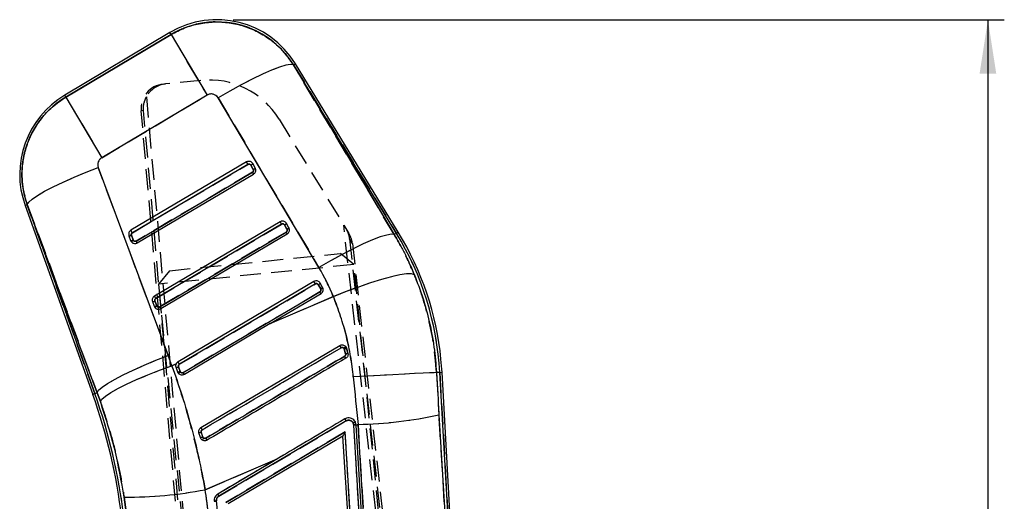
# Model space of a CAD drawing. Extents: x 39 to 778, y 26 to 580.
# Tile 29 of 41: x 237 to 357, y 476 to 535. Entities that reach past the tile are written whole.
import ezdxf

# ---------------------------------------------------------------- set-up
doc = ezdxf.new("R2010")
doc.units = 0
doc.header["$LTSCALE"] = 2
doc.linetypes.add('HIDDEN', pattern=[1.905, 1.27, -0.635])
doc.layers.get('0').update_dxf_attribs({"linetype": 'CONTINUOUS'})
doc.styles.add('SLDTEXTSTYLE0', font='TXT', dxfattribs={"width": 0.75})
doc.dimstyles.new('SLDDIMSTYLE2', dxfattribs={"dimtxt": 7, "dimasz": 6.604, "dimexe": 0, "dimexo": 0.0625, "dimgap": 1.75, "dimtad": 1, "dimdec": 0, "dimrnd": 1e-09, "dimzin": 12, "dimtxsty": 'SLDTEXTSTYLE0', "dimsah": 1, "dimcen": 0.09, "dimazin": 3, "dimtfac": 1, "dimtdec": 0, "dimtofl": 0, "dimtmove": 0, "dimatfit": 3, "dimtolj": 1, "dimtzin": 12})

# ---------------------------------------------------------------- blocks, each defined once
blk = doc.blocks.new('_D_3')
at = {"color": 179, "linetype": 'CONTINUOUS'}
for p, q in [((263.04, 534.66), (357.21, 534.66)), ((355.21, 534.66), (355.21, 216.83)), ((325.82, 216.83), (357.21, 216.83))]:
    blk.add_line(p, q, dxfattribs=at)
for points in [[(355.21, 534.66), (354.19, 528.06), (356.23, 528.06)], [(355.21, 216.83), (356.23, 223.44), (354.19, 223.44)]]:
    blk.add_solid(points, dxfattribs=at)
at = {"color": 179, "linetype": 'CONTINUOUS', "insert": (346.19, 361.46, 0.1), "char_height": 7, "attachment_point": 1, "rotation": 90, "style": 'SLDTEXTSTYLE0'}
blk.add_mtext('318', dxfattribs=at)

msp = doc.modelspace()

# ---------------------------------------------------------------- linework, layer by layer
at = {"color": 7, "linetype": 'CONTINUOUS'}
for p, q in [((255.305985, 533.08625), (242.451503, 525.446696)), ((255.442073, 532.857266), (242.587591, 525.217712)), ((242.590068, 525.213543), (255.44455, 532.853098)), ((255.442073, 532.857266), (255.44455, 532.853098)), ((255.44455, 532.853098), (259.834381, 525.46667)), ((270.400246, 529.151367), (270.385925, 529.14261)), ((270.385925, 529.14261), (282.708348, 508.433538)), ((282.971338, 508.594362), (270.400246, 529.151367)), ((283.198586, 508.733329), (270.627494, 529.290335)), ((242.587591, 525.217712), (242.590068, 525.213543)), ((242.590068, 525.213543), (246.9799, 517.827116)), ((259.834381, 525.46667), (246.9799, 517.827116)), ((273.509882, 504.413621), (261.187459, 525.122693)), ((264.661591, 517.302759), (250.542743, 508.962743)), ((265.72452, 516.572868), (265.426469, 517.100815)), ((246.558931, 516.633966), (255.097726, 493.680339)), ((264.83516, 517.009139), (250.716312, 508.669123)), ((251.182159, 507.652742), (265.389959, 516.0453)), ((265.482549, 516.393107), (265.186216, 516.918012)), ((265.489728, 516.379669), (265.482549, 516.393107)), ((265.734748, 516.553724), (265.72452, 516.572868)), ((251.313749, 507.429757), (265.522656, 515.822973)), ((237.616567, 511.999868), (245.881023, 488.947886)), ((237.86731, 512.089763), (237.881104, 512.094709)), ((237.86731, 512.089763), (246.131766, 489.037782)), ((246.419899, 489.141081), (237.881104, 512.094709)), ((268.779041, 510.009388), (253.420132, 500.936866)), ((268.95261, 509.715768), (253.593701, 500.643246)), ((254.059547, 499.626865), (269.507409, 508.751929)), ((269.599999, 509.099735), (269.303666, 509.62464)), ((269.84197, 509.279497), (269.54392, 509.807443)), ((269.607178, 509.086298), (269.599999, 509.099735)), ((269.852198, 509.260352), (269.84197, 509.279497)), ((250.300799, 508.298393), (250.508483, 507.7191)), ((250.604189, 508.364319), (250.811876, 507.785018)), ((254.191137, 499.40388), (269.640106, 508.529602)), ((282.971338, 508.594362), (282.708348, 508.433538)), ((272.896145, 502.716636), (256.297015, 492.911894)), ((273.069709, 502.423013), (256.47058, 492.618271)), ((256.936937, 491.600986), (273.625414, 501.458885)), ((273.717641, 501.806037), (273.421059, 502.331379)), ((273.959061, 501.986773), (273.661312, 502.514183)), ((273.722496, 501.797109), (273.717641, 501.806037)), ((273.966253, 501.973549), (273.959061, 501.986773)), ((253.178187, 500.272516), (253.385872, 499.693223)), ((253.481577, 500.338442), (253.689265, 499.759141)), ((267.563252, 497.577248), (273.757003, 501.235902)), ((267.563252, 497.577248), (275.271298, 500.868499)), ((267.563252, 497.577248), (257.068525, 491.378003)), ((259.094972, 484.896815), (276.054203, 494.91072)), ((276.764911, 493.895373), (276.593773, 494.491907)), ((276.777579, 494.770959), (276.869734, 494.590588)), ((276.869734, 494.590588), (277.043307, 493.986597)), ((255.545308, 492.445717), (256.077775, 492.673075)), ((256.262908, 491.668042), (256.055329, 492.247115)), ((256.358723, 492.313029), (256.566337, 491.733859)), ((256.326368, 491.5435), (256.262908, 491.668042)), ((256.262908, 491.668042), (256.262921, 491.668007)), ((256.326368, 491.5435), (256.326387, 491.543472)), ((288.269611, 491.620211), (287.860506, 491.59717)), ((292.156024, 422.613656), (288.269611, 491.620211)), ((292.421361, 422.6395), (288.535561, 491.635189)), ((246.131766, 489.037782), (246.419899, 489.141081)), ((246.812766, 488.063173), (246.419899, 489.141081)), ((288.163555, 486.444166), (292.101293, 422.608171)), ((277.692553, 485.442452), (277.683909, 485.459353)), ((280.977314, 433.189815), (277.755379, 485.205758)), ((277.962454, 485.558917), (277.951863, 485.579623)), ((278.056551, 485.207317), (277.962454, 485.558917)), ((278.058093, 485.182555), (278.056551, 485.207317)), ((278.278251, 485.27656), (278.058093, 485.182555)), ((281.27857, 433.190092), (278.058093, 485.182555)), ((282.325731, 419.661511), (278.278251, 485.27656)), ((259.03047, 483.665656), (258.847004, 484.252027)), ((262.115935, 475.747522), (276.705627, 484.362432)), ((276.438373, 483.836926), (262.434717, 475.568058)), ((276.438338, 483.837486), (276.438373, 483.836926)), ((279.581804, 433.085271), (276.438373, 483.836926)), ((279.879407, 433.12199), (276.705627, 484.362432)), ((268.363541, 481.043087), (259.620158, 477.309759)), ((268.363541, 481.043087), (261.144516, 476.780473)), ((250.028249, 473.973631), (249.7135, 476.400269)), ((265.363298, 430.577589), (260.991908, 475.943514))]:
    msp.add_line(p, q, dxfattribs=at)
at = {"color": 7, "linetype": 'HIDDEN'}
for p, q in [((242.587591, 525.217712), (255.442073, 532.857266)), ((255.44455, 532.853098), (242.590068, 525.213543)), ((255.442073, 532.857266), (255.44455, 532.853098)), ((255.44455, 532.853098), (259.834381, 525.46667)), ((270.400246, 529.151367), (270.385925, 529.14261)), ((282.708348, 508.433538), (270.385925, 529.14261)), ((270.400246, 529.151367), (282.971338, 508.594362)), ((254.483947, 526.798199), (254.784517, 526.828324)), ((259.100922, 527.260944), (254.784517, 526.828324)), ((242.587591, 525.217712), (242.590068, 525.213543)), ((242.590068, 525.213543), (246.9799, 517.827116)), ((246.9799, 517.827116), (259.834381, 525.46667)), ((252.436302, 525.255168), (262.122864, 415.459706)), ((261.187459, 525.122693), (273.509882, 504.413621)), ((252.082456, 523.579296), (251.79363, 523.550348)), ((261.318045, 415.196837), (251.79363, 523.550348)), ((261.629521, 415.365013), (252.082456, 523.579296)), ((268.629446, 522.527857), (276.529514, 509.60919)), ((255.097726, 493.680339), (246.558931, 516.633966)), ((250.716312, 508.669123), (264.83516, 517.009139)), ((265.391064, 516.045961), (251.183265, 507.653393)), ((265.186216, 516.918012), (265.482549, 516.393107)), ((237.86731, 512.089763), (237.881104, 512.094709)), ((246.131766, 489.037782), (237.86731, 512.089763)), ((237.881104, 512.094709), (246.419899, 489.141081)), ((253.593701, 500.643246), (268.95261, 509.715768)), ((269.508514, 508.75259), (254.060653, 499.627515)), ((269.303666, 509.62464), (269.599999, 509.099735)), ((276.529514, 509.60919), (276.782854, 509.194914)), ((286.824053, 417.905474), (276.529514, 509.60919)), ((276.782854, 509.194914), (277.161763, 508.575299)), ((250.811873, 507.785026), (250.604189, 508.364319)), ((277.219946, 507.938617), (287.326223, 417.911934)), ((277.585069, 507.341546), (277.219946, 507.938617)), ((282.971338, 508.594362), (282.708348, 508.433538)), ((277.585069, 507.341546), (287.661707, 417.837179)), ((255.237464, 504.033303), (276.132775, 506.127575)), ((277.774888, 504.784643), (276.132775, 506.127575)), ((277.774888, 504.784643), (253.894532, 502.39119)), ((255.237464, 504.033303), (253.894532, 502.39119)), ((286.491309, 417.817727), (277.774888, 504.784643)), ((253.894532, 502.39119), (262.620663, 415.327394)), ((256.47058, 492.618271), (273.06971, 502.423013)), ((273.625414, 501.458885), (256.936937, 491.600986)), ((273.421059, 502.331379), (273.717641, 501.806037)), ((273.717641, 501.806037), (273.722496, 501.797109)), ((273.966804, 501.972497), (273.966274, 501.97351)), ((253.689262, 499.759149), (253.481577, 500.338442)), ((275.271298, 500.868499), (267.563252, 497.577248)), ((276.551698, 494.574256), (276.593773, 494.491907)), ((276.593773, 494.491907), (276.764911, 493.895374)), ((277.043307, 493.986597), (276.869734, 494.590588)), ((256.077775, 492.673075), (255.545308, 492.445717)), ((256.153352, 492.789464), (256.061428, 492.633634)), ((256.566337, 491.733859), (256.358723, 492.313028)), ((288.269611, 491.620211), (287.860506, 491.59717)), ((288.269611, 491.620211), (292.156024, 422.613656)), ((246.131766, 489.037782), (246.419899, 489.141081)), ((246.419899, 489.141081), (246.812766, 488.063173)), ((292.101293, 422.608171), (288.163555, 486.444166)), ((277.683909, 485.459353), (277.692553, 485.442452)), ((280.977314, 433.189819), (277.755376, 485.205757)), ((278.058093, 485.182555), (278.278251, 485.27656)), ((278.278251, 485.27656), (282.325731, 419.661511)), ((276.705627, 484.362432), (262.115935, 475.747522)), ((279.879407, 433.121995), (276.705627, 484.362432)), ((259.620158, 477.309759), (268.363541, 481.043087)), ((249.7135, 476.400269), (250.028249, 473.973631)), ((265.363297, 430.577594), (260.991913, 475.943463))]:
    msp.add_line(p, q, dxfattribs=at)
at = {"color": 8, "linetype": 'CONTINUOUS'}
for p, q in [((255.442073, 532.857266), (255.305985, 533.08625)), ((270.400246, 529.151367), (270.627494, 529.290335)), ((242.587591, 525.217712), (242.451503, 525.446696)), ((237.86731, 512.089763), (237.616567, 511.999868)), ((282.971338, 508.594362), (283.198586, 508.733329)), ((288.269611, 491.620211), (288.535561, 491.635189)), ((246.131766, 489.037782), (245.881023, 488.947886))]:
    msp.add_line(p, q, dxfattribs=at)
at = {"color": 7, "linetype": 'CONTINUOUS', "flags": 128}
for points in [[(270.385925, 529.14261), (270.03247, 529.190724), (269.458467, 529.096812), (268.679457, 528.863417), (267.716534, 528.496859), (266.595769, 528.007062), (265.347511, 527.407289), (264.005557, 526.71378), (262.606244, 525.945312), (261.187459, 525.122693)], [(237.881104, 512.094709), (238.061395, 512.391191), (238.482593, 512.767969), (239.133666, 513.215174), (239.99756, 513.721092), (241.051646, 514.272471), (242.268315, 514.854868), (243.615697, 515.453029), (245.0585, 516.051285), (246.558931, 516.633966)], [(265.389959, 516.0453), (265.416757, 516.000382), (265.442024, 515.958032), (265.464952, 515.919608), (265.484806, 515.886339), (265.500952, 515.859291), (265.512872, 515.839329), (265.520185, 515.827093), (265.522656, 515.822973)], [(269.507409, 508.751929), (269.534207, 508.70701), (269.559474, 508.664661), (269.582402, 508.626237), (269.602257, 508.592968), (269.618402, 508.565919), (269.630322, 508.545958), (269.637635, 508.533722), (269.640106, 508.529602)], [(282.708348, 508.433538), (282.354893, 508.481652), (281.78089, 508.38774), (281.00188, 508.154345), (280.038957, 507.787787), (278.918193, 507.29799), (277.669934, 506.698217), (276.327981, 506.004708), (274.928667, 505.23624), (273.509882, 504.413621)], [(285.156345, 503.547289), (284.808658, 503.646451), (284.214977, 503.635521), (283.391827, 503.514802), (282.362121, 503.287655), (281.154519, 502.960402), (279.802636, 502.542152), (278.3441, 502.044548), (276.819508, 501.481439), (275.271298, 500.868499)], [(246.419899, 489.141081), (246.60019, 489.437564), (247.021388, 489.814342), (247.672461, 490.261547), (248.536355, 490.767465), (249.590441, 491.318843), (250.80711, 491.901241), (252.154492, 492.499401), (253.597295, 493.097657), (255.097726, 493.680339)], [(246.812766, 488.063173), (246.997726, 488.355456), (247.42416, 488.723807), (248.080935, 489.158606), (248.9509, 489.648499), (250.011337, 490.180693), (251.234554, 490.741292), (252.588609, 491.315656), (254.038145, 491.888786), (255.545308, 492.445717)], [(287.860506, 491.59717), (287.576667, 491.588294), (287.023438, 491.564049), (286.216243, 491.525109), (285.177588, 491.472561), (283.93643, 491.407869), (282.527374, 491.332837), (280.989704, 491.249558), (279.366291, 491.160352), (277.702397, 491.067708)], [(276.815799, 485.704956), (276.299321, 485.399976), (274.233404, 484.180062), (265.969692, 479.300485), (261.295517, 476.540542)]]:
    msp.add_lwpolyline(points, dxfattribs=at)
at = {"color": 7, "linetype": 'HIDDEN', "flags": 128}
for points in [[(270.385925, 529.14261), (270.03247, 529.190724), (269.458467, 529.096812), (268.679457, 528.863417), (267.716534, 528.496859), (266.595769, 528.007062), (265.347511, 527.407289), (264.005557, 526.71378), (262.606244, 525.945312), (261.187459, 525.122693)], [(237.881104, 512.094709), (238.061395, 512.391191), (238.482593, 512.767969), (239.133666, 513.215174), (239.99756, 513.721092), (241.051646, 514.272471), (242.268315, 514.854868), (243.615697, 515.453029), (245.0585, 516.051285), (246.558931, 516.633966)], [(282.708348, 508.433538), (282.354893, 508.481652), (281.78089, 508.38774), (281.00188, 508.154345), (280.038957, 507.787787), (278.918193, 507.29799), (277.669934, 506.698217), (276.327981, 506.004708), (274.928667, 505.23624), (273.509882, 504.413621)], [(285.156345, 503.547289), (284.808658, 503.646451), (284.214977, 503.635521), (283.391827, 503.514802), (282.362121, 503.287655), (281.154519, 502.960402), (279.802636, 502.542152), (278.3441, 502.044548), (276.819508, 501.481439), (275.271298, 500.868499)], [(246.419899, 489.141081), (246.60019, 489.437564), (247.021388, 489.814342), (247.672461, 490.261547), (248.536355, 490.767465), (249.590441, 491.318843), (250.80711, 491.901241), (252.154492, 492.499401), (253.597295, 493.097657), (255.097726, 493.680339)], [(246.812766, 488.063173), (246.997726, 488.355456), (247.42416, 488.723807), (248.080935, 489.158606), (248.9509, 489.648499), (250.011337, 490.180693), (251.234554, 490.741292), (252.588609, 491.315656), (254.038145, 491.888786), (255.545308, 492.445717)], [(287.860506, 491.59717), (287.576667, 491.588294), (287.023438, 491.564049), (286.216243, 491.525109), (285.177588, 491.472561), (283.93643, 491.407869), (282.527374, 491.332837), (280.989704, 491.249558), (279.366291, 491.160352), (277.702397, 491.067708)], [(261.295517, 476.540542), (269.130316, 481.166758), (276.815799, 485.704956)], [(269.19423, 481.533596), (265.5475, 479.380285), (261.144516, 476.780473)]]:
    msp.add_lwpolyline(points, dxfattribs=at)
at = {"color": 7, "linetype": 'CONTINUOUS'}
for centre, radius, start, end in [((261.04467, 523.430213), 11.232611, 31.44676516, 120.72346251), ((261.04467, 523.430213), 10.96624, 31.44676516, 120.72346251), ((248.190188, 515.790659), 11.232611, 120.72346251, 199.72346251), ((248.190188, 515.790659), 10.96624, 120.72346251, 199.72346251), ((57.668108, 394.743532), 240.555745, 30.54820429, 30.62944429), ((264.966608, 517.455918), 0.581009, 292.2084517, 322.32482224), ((61.785558, 387.450161), 240.555744, 30.54820429, 30.62944429), ((43.54926, 386.403516), 240.555744, 30.54820429, 30.62944429), ((269.084058, 510.162547), 0.581009, 292.2084517, 322.32482224), ((251.861067, 489.569701), 36.732611, 5.72346251, 31.44676516), ((250.326781, 508.909889), 0.612047, 267.56699207, 296.95213644), ((250.534481, 508.330602), 0.612054, 267.5655838, 296.95048858), ((251.02476, 507.904176), 0.548447, 199.72186759, 214.6678758), ((251.04575, 507.868857), 0.248447, 199.72186759, 214.82320549), ((108.140225, 423.089214), 166.168544, 30.50145368, 30.5907296), ((251.861067, 489.569701), 36.46624, 3.22346251, 31.44676516), ((67.203564, 380.930549), 239.042441, 30.54709479, 30.62884908), ((273.201449, 502.869285), 0.581009, 292.20861692, 322.32498255), ((130.601559, 416.906016), 166.147557, 30.50145151, 30.59073796), ((253.204169, 500.884012), 0.612047, 267.56699207, 296.95213644), ((46.426648, 378.377639), 240.555744, 30.54820429, 30.62944429), ((253.411868, 500.304728), 0.612057, 267.5656679, 296.95040448), ((253.902148, 499.878299), 0.548447, 199.72186759, 214.6678758), ((253.923138, 499.84298), 0.248447, 199.72186759, 214.82320549), ((111.017617, 415.063339), 166.168541, 30.50145368, 30.5907296), ((269.464648, 490.746225), 7.795208, 29.95168188, 32.29224339), ((271.737232, 490.627247), 5.744316, 28.40077626, 31.25147313), ((276.405079, 495.463918), 1.609289, 282.92038626, 293.36517072), ((251.861067, 489.569701), 36.732611, 3.22346251, 5.72346251), ((256.081333, 492.858617), 0.612055, 267.56492256, 296.94982212), ((50.688382, 371.175698), 238.944787, 30.54702271, 30.62881042), ((256.8014, 491.817974), 0.24966, 199.68924973, 214.31906956), ((113.913082, 407.048117), 166.147557, 30.50145151, 30.59073796), ((181.618716, 465.908956), 68.267389, 6.72346251, 19.72346251), ((181.618716, 465.908956), 68.53376, 6.72346251, 19.72346251), ((277.207105, 536.774989), 51.509568, 271.19155692, 282.28104122), ((254.593794, 481.971663), 5.368157, 29.72002829, 33.01838136), ((277.132292, 485.167066), 0.624287, 3.55332785, 26.17555349), ((258.061834, 487.527204), 3.367978, 283.48130784, 288.69353543), ((257.748674, 488.512457), 5.013429, 284.81343812, 288.31116743), ((249.981058, 527.894994), 51.49542, 269.70230236, 280.78846896), ((258.9343, 475.221986), 2.704429, 29.17994821, 35.18873485)]:
    msp.add_arc(centre, radius, start, end, dxfattribs=at)
at = {"color": 7, "linetype": 'HIDDEN'}
for centre, radius, start, end in [((261.04467, 523.430213), 10.96624, 31.44676516, 120.72346251), ((260.098194, 517.310796), 10, 31.44676516, 95.72346251), ((248.190188, 515.790659), 10.96624, 120.72346251, 199.72346251), ((57.668108, 394.743532), 240.555744, 30.54820429, 30.62944429), ((264.966608, 517.455918), 0.581009, 292.2084517, 322.32482224), ((122.487778, 431.564188), 166.007588, 30.50142854, 30.59079232), ((61.785558, 387.450161), 240.555744, 30.54820429, 30.62944429), ((43.54926, 386.403516), 240.555744, 30.54820429, 30.62944429), ((269.084058, 510.162547), 0.581009, 292.2084517, 322.32482224), ((126.605229, 424.270817), 166.007587, 30.50142854, 30.59079232), ((250.326781, 508.909889), 0.612047, 267.56699207, 296.95213644), ((250.534466, 508.330592), 0.612044, 267.56691042, 296.95221811), ((251.04575, 507.868857), 0.248447, 199.71994173, 214.6678758), ((196.072015, 475.347877), 63.881892, 30.14606632, 30.37829095), ((251.861067, 489.569701), 36.46624, 3.22346251, 31.44676516), ((67.143508, 380.894857), 239.112303, 30.54714632, 30.62887673), ((273.201449, 502.869285), 0.581009, 292.20859347, 322.32496491), ((130.601559, 416.906016), 166.147557, 30.50145151, 30.59073796), ((253.204169, 500.884012), 0.612047, 267.56699207, 296.95213644), ((46.426649, 378.377639), 240.555744, 30.54820429, 30.62944429), ((253.411855, 500.304715), 0.612044, 267.56691042, 296.95221811), ((253.923138, 499.84298), 0.248447, 199.71994173, 214.6678758), ((198.940327, 467.316704), 63.892401, 30.14608542, 30.37827185), ((269.464647, 490.746225), 7.795208, 29.95167712, 32.29223879), ((271.737221, 490.627241), 5.744328, 28.40077543, 31.25147052), ((276.40508, 495.463917), 1.609287, 282.92035507, 293.36514877), ((256.081334, 492.858618), 0.612056, 267.56483027, 296.94969599), ((50.604434, 371.125807), 239.042441, 30.54709479, 30.62884908), ((256.8014, 491.817974), 0.24966, 199.68924973, 214.31906956), ((113.913082, 407.048117), 166.147557, 30.50145151, 30.59073796), ((181.618716, 465.908956), 68.53376, 6.72346251, 19.72346251), ((277.207105, 536.774989), 51.509568, 271.19155692, 282.28104122), ((254.593792, 481.971662), 5.368159, 29.72002098, 33.01837304), ((277.132292, 485.167066), 0.624284, 3.55332781, 26.17555349), ((258.061794, 487.527342), 3.368122, 283.48141944, 288.69342383), ((257.750851, 488.520629), 5.020775, 284.76557047, 288.25822821), ((249.981058, 527.894994), 51.49542, 269.70230236, 280.78846896), ((259.026255, 475.279858), 2.595934, 29.05425986, 35.3144232)]:
    msp.add_arc(centre, radius, start, end, dxfattribs=at)
for centre, major_axis, ratio, start_param, end_param in [((254.783129, 523.813154), (-2.986068, -0.299284), 0.9996572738, 4.7123889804, 6.2709721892), ((255.084653, 523.843375), (2.888064, -0.816331), 0.9995312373, 1.9463203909, 2.9272032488), ((260.33889, 524.617773), (-0.504509, 0.848898), 0.999926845, 4.7129170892, 6.2831853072), ((247.484408, 516.978218), (-0.504509, 0.848898), 0.999926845, 0, 1.3906975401), ((274.602387, 507.010181), (-1.568115, 2.564275), 0.998089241, 4.2749164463, 4.7123889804), ((250.99951, 491.019376), (-13.383333, 22.519091), 0.999926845, 4.5616575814, 4.7129170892), ((273.69665, 501.841356), (0.262411, 0.145417), 0.1368857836, 4.7165234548, 6.2821018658), ((244.442396, 475.896525), (534.226324, 315.098761), 0.0000011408, 4.7401194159, 4.7719045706), ((181.40495, 466.268643), (-40.172403, 67.594969), 0.999926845, 4.5155886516, 4.5322901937), ((283.941739, 492.762311), (-8.001617, 83.545634), 0.0759344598, 1.5838082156, 1.6532424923), ((293.887925, 493.322475), (-4.045032, 74.352993), 0.0820987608, 1.589536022, 1.6589702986), ((259.73287, 482.425389), (-23.981579, 76.747747), 0.0000678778, 4.7296611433, 4.737276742), ((181.637525, 465.721287), (-7.862503, 78.447066), 0.9999856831, 4.7244917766, 4.7600186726)]:
    msp.add_ellipse(centre, major_axis=major_axis, ratio=ratio, start_param=start_param, end_param=end_param, dxfattribs=at)
at = {"color": 7, "linetype": 'CONTINUOUS'}
for centre, major_axis, ratio, start_param, end_param in [((260.33889, 524.617773), (-0.504509, 0.848898), 0.999926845, 4.7129170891, 6.2831853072), ((247.484408, 516.978218), (-0.504509, 0.848898), 0.999926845, 0, 1.3906975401), ((265.461559, 516.428425), (0.262961, 0.144442), 0.1368648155, 4.7170339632, 6.2815917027), ((269.579009, 509.135054), (0.262961, 0.144442), 0.1368648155, 4.7170339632, 6.2815917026), ((250.99951, 491.019376), (-13.383333, 22.519091), 0.999926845, 4.5616575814, 4.7129170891), ((273.69665, 501.841356), (0.262411, 0.145417), 0.1368857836, 4.7165234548, 6.2821018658), ((244.442396, 475.896525), (534.218674, 315.094249), 0.0000011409, 4.7401209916, 4.7719079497), ((181.40495, 466.268643), (-40.172403, 67.594969), 0.999926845, 4.5155886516, 4.5322901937), ((283.941739, 492.762311), (-8.001617, 83.545634), 0.0759344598, 1.5838082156, 1.6532424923), ((293.887925, 493.322475), (-4.045032, 74.352993), 0.0820987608, 1.589536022, 1.6589702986), ((259.73287, 482.425389), (-23.981579, 76.747747), 0.0000678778, 4.7296655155, 4.7372767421), ((181.637525, 465.721287), (-7.862503, 78.447066), 0.9999856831, 4.7244917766, 4.7600186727)]:
    msp.add_ellipse(centre, major_axis=major_axis, ratio=ratio, start_param=start_param, end_param=end_param, dxfattribs=at)
for points, knots in [([(255.44455, 532.853098), (255.989319, 533.141184), (257.078857, 533.717356), (258.866662, 534.222864), (260.705698, 534.435596), (262.557211, 534.337514), (264.363515, 533.924945), (266.079103, 533.221441), (267.643289, 532.231305), (269.157561, 530.91015), (269.947878, 529.772933), (270.385925, 529.14261)], [0, 0, 0, 0, 0.1081780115, 0.2163560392, 0.3245338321, 0.4327116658, 0.5408945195, 0.6490774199, 0.7572699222, 0.8654624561, 1, 1, 1, 1]), ([(237.881104, 512.094709), (237.701601, 512.684327), (237.342595, 513.863565), (237.185555, 515.715061), (237.325697, 517.561479), (237.773786, 519.360561), (238.520972, 521.057582), (239.565195, 522.639075), (240.905591, 524.085128), (242.022249, 524.833167), (242.590068, 525.213543)], [0, 0, 0, 0, 0.1222627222, 0.2445254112, 0.3667884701, 0.4890514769, 0.6113069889, 0.7335624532, 0.8645169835, 1, 1, 1, 1]), ([(265.426469, 517.100815), (265.39052, 517.151944), (265.318619, 517.254206), (265.153328, 517.351206), (264.968693, 517.390264), (264.796636, 517.370278), (264.70114, 517.322533), (264.661591, 517.302759)], [0, 0, 0, 0, 0.2127731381, 0.425554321, 0.6380943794, 0.8501198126, 1, 1, 1, 1]), ([(265.186216, 516.918012), (265.175291, 516.934522), (265.148697, 516.974711), (265.085288, 517.02129), (265.002684, 517.047373), (264.914094, 517.045975), (264.861471, 517.021417), (264.83516, 517.009139)], [0, 0, 0, 0, 0.1477744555, 0.35971667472, 0.57278665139, 0.78640251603, 1, 1, 1, 1]), ([(265.38996, 516.045299), (265.413489, 516.062627), (265.460549, 516.097284), (265.50446, 516.174864), (265.521308, 516.260465), (265.511517, 516.331128), (265.494788, 516.368397), (265.489728, 516.379669)], [0, 0, 0, 0, 0.22623260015, 0.45248447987, 0.67816368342, 0.90265666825, 1, 1, 1, 1]), ([(265.489728, 516.379669), (265.496404, 516.383172), (265.515218, 516.393042), (265.562865, 516.41915), (265.62876, 516.458332), (265.691969, 516.501874), (265.732245, 516.536746), (265.733929, 516.548033), (265.734772, 516.553677)], [0, 0, 0, 0, 0.0484639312, 0.136576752, 0.3524413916, 0.5682970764, 0.7841484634, 1, 1, 1, 1]), ([(265.522656, 515.822973), (265.57327, 515.860267), (265.674495, 515.934853), (265.769019, 516.10197), (265.805706, 516.286916), (265.78487, 516.443128), (265.747008, 516.526671), (265.734748, 516.553724)], [0, 0, 0, 0, 0.22295621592, 0.44590362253, 0.66910834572, 0.89285308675, 1, 1, 1, 1]), ([(269.54392, 509.807443), (269.50797, 509.858573), (269.436069, 509.960834), (269.270778, 510.057835), (269.086143, 510.096892), (268.914086, 510.076907), (268.81859, 510.029161), (268.779041, 510.009388)], [0, 0, 0, 0, 0.2127731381, 0.425554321, 0.6380943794, 0.8501198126, 1, 1, 1, 1]), ([(250.542743, 508.962743), (250.492048, 508.925748), (250.39066, 508.851759), (250.296765, 508.685962), (250.253853, 508.493576), (250.284625, 508.365635), (250.300799, 508.298393)], [0, 0, 0, 0, 0.2433059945, 0.4866024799, 0.7301774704, 1, 1, 1, 1]), ([(269.303666, 509.62464), (269.292741, 509.64115), (269.266147, 509.681339), (269.202738, 509.727919), (269.120135, 509.754001), (269.031544, 509.752603), (268.978921, 509.728046), (268.95261, 509.715768)], [0, 0, 0, 0, 0.1477744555, 0.3597166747, 0.5727866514, 0.786402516, 1, 1, 1, 1]), ([(269.50741, 508.751927), (269.530939, 508.769255), (269.577999, 508.803912), (269.62191, 508.881492), (269.638758, 508.967094), (269.628967, 509.037756), (269.612238, 509.075025), (269.607178, 509.086298)], [0, 0, 0, 0, 0.22623260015, 0.45248447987, 0.67816368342, 0.90265666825, 1, 1, 1, 1]), ([(269.607178, 509.086298), (269.613854, 509.0898), (269.632669, 509.099671), (269.680316, 509.125778), (269.74621, 509.16496), (269.809419, 509.208503), (269.849695, 509.243374), (269.851379, 509.254662), (269.852222, 509.260305)], [0, 0, 0, 0, 0.0484639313, 0.136576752, 0.3524413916, 0.5682970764, 0.7841484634, 1, 1, 1, 1]), ([(269.640106, 508.529602), (269.69072, 508.566896), (269.791945, 508.641482), (269.886469, 508.808599), (269.923156, 508.993544), (269.90232, 509.149756), (269.864458, 509.2333), (269.852198, 509.260352)], [0, 0, 0, 0, 0.2229562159, 0.4459036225, 0.6691083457, 0.8928530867, 1, 1, 1, 1]), ([(250.5733, 507.592764), (250.613653, 507.544797), (250.694359, 507.44886), (250.867924, 507.366216), (251.055959, 507.342886), (251.209323, 507.374672), (251.289182, 507.416797), (251.313749, 507.429756)], [0, 0, 0, 0, 0.22534944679, 0.45070978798, 0.67576196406, 0.90025334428, 1, 1, 1, 1]), ([(250.841795, 507.726983), (250.819626, 507.712178), (250.768512, 507.678043), (250.703421, 507.639748), (250.651149, 507.612537), (250.614011, 507.596268), (250.584348, 507.587365), (250.577086, 507.590907), (250.57331, 507.592748)], [0, 0, 0, 0, 0.1709431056, 0.3941480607, 0.525919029, 0.6708308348, 0.8288647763, 1, 1, 1, 1]), ([(250.716312, 508.669123), (250.690425, 508.649838), (250.641368, 508.613294), (250.599431, 508.53271), (250.583434, 508.447189), (250.59727, 508.391944), (250.604189, 508.364319)], [0, 0, 0, 0, 0.2718406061, 0.5151349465, 0.7575511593, 1, 1, 1, 1]), ([(250.841793, 507.726981), (250.849147, 507.717211), (250.873634, 507.684673), (250.930636, 507.642006), (251.013856, 507.615307), (251.102886, 507.616311), (251.155868, 507.640659), (251.182159, 507.652742)], [0, 0, 0, 0, 0.0965312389, 0.3214593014, 0.5475826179, 0.775501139, 1, 1, 1, 1]), ([(282.708348, 508.433538), (282.937728, 508.041435), (283.396811, 507.256676), (284.028755, 506.04532), (284.622509, 504.811161), (284.978315, 503.96878), (285.156345, 503.547289)], [0, 0, 0, 0, 0.2491153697, 0.4985818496, 0.7491122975, 1, 1, 1, 1]), ([(273.661312, 502.514183), (273.625012, 502.565429), (273.552442, 502.667882), (273.386105, 502.765923), (273.200893, 502.803842), (273.029713, 502.783118), (272.935375, 502.736163), (272.896145, 502.716636)], [0, 0, 0, 0, 0.2138254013, 0.4274844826, 0.6428240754, 0.8514667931, 1, 1, 1, 1]), ([(285.156345, 503.547289), (285.515424, 502.609233), (286.236191, 500.726309), (287.025264, 497.768741), (287.608984, 494.720896), (287.77645, 492.641091), (287.860506, 491.59717)], [0, 0, 0, 0, 0.2453476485, 0.4924768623, 0.7452577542, 1, 1, 1, 1]), ([(273.421059, 502.331379), (273.409984, 502.34791), (273.383626, 502.387256), (273.32087, 502.434035), (273.238624, 502.461183), (273.149146, 502.459417), (273.096202, 502.435154), (273.069709, 502.423013)], [0, 0, 0, 0, 0.1484749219, 0.3533943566, 0.5713946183, 0.7855264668, 1, 1, 1, 1]), ([(273.625414, 501.458885), (273.648618, 501.476022), (273.694994, 501.510274), (273.739101, 501.587004), (273.755548, 501.671971), (273.746145, 501.744658), (273.728558, 501.783665), (273.722496, 501.797109)], [0, 0, 0, 0, 0.2211933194, 0.4420854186, 0.6665531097, 0.8850754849, 1, 1, 1, 1]), ([(273.966274, 501.97351), (273.965489, 501.96786), (273.963919, 501.956561), (273.923974, 501.921333), (273.861172, 501.877231), (273.796048, 501.837709), (273.748563, 501.811095), (273.729715, 501.800982), (273.722496, 501.797109)], [0, 0, 0, 0, 0.215657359, 0.4313146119, 0.6469749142, 0.8626415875, 0.9473873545, 1, 1, 1, 1]), ([(273.757003, 501.235902), (273.807389, 501.272899), (273.908126, 501.346868), (274.003225, 501.512963), (274.0399, 501.697179), (274.019677, 501.856798), (273.980158, 501.943161), (273.966253, 501.973549)], [0, 0, 0, 0, 0.2196631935, 0.4391707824, 0.6607667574, 0.8806334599, 1, 1, 1, 1]), ([(253.420132, 500.936866), (253.369436, 500.899871), (253.268048, 500.825882), (253.174154, 500.660085), (253.131241, 500.467699), (253.162014, 500.339757), (253.178187, 500.272516)], [0, 0, 0, 0, 0.2433059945, 0.4866024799, 0.7301774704, 1, 1, 1, 1]), ([(253.593701, 500.643246), (253.567813, 500.623961), (253.518757, 500.587417), (253.47682, 500.506833), (253.460822, 500.421312), (253.474659, 500.366067), (253.481577, 500.338442)], [0, 0, 0, 0, 0.2718406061, 0.5151349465, 0.7575511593, 1, 1, 1, 1]), ([(277.702397, 491.067708), (277.604505, 491.895758), (277.408099, 493.557111), (276.877615, 496.027645), (276.188455, 498.481668), (275.577668, 500.071196), (275.271298, 500.868499)], [0, 0, 0, 0, 0.2460184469, 0.4935981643, 0.7459899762, 1, 1, 1, 1]), ([(253.450689, 499.566887), (253.491041, 499.51892), (253.571748, 499.422983), (253.745313, 499.340339), (253.933347, 499.317009), (254.086711, 499.348795), (254.16657, 499.39092), (254.191138, 499.403879)], [0, 0, 0, 0, 0.2253494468, 0.450709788, 0.6757619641, 0.9002533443, 1, 1, 1, 1]), ([(253.719184, 499.701106), (253.697015, 499.686301), (253.6459, 499.652166), (253.580809, 499.613871), (253.528538, 499.58666), (253.4914, 499.570391), (253.461737, 499.561488), (253.454474, 499.56503), (253.450698, 499.566871)], [0, 0, 0, 0, 0.1709431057, 0.3941480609, 0.5259190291, 0.6708308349, 0.8288647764, 1, 1, 1, 1]), ([(253.719182, 499.701104), (253.726535, 499.691334), (253.751023, 499.658796), (253.808024, 499.616128), (253.891244, 499.58943), (253.980275, 499.590434), (254.033257, 499.614782), (254.059547, 499.626865)], [0, 0, 0, 0, 0.0965312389, 0.3214593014, 0.5475826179, 0.775501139, 1, 1, 1, 1]), ([(276.054203, 494.91072), (276.111277, 494.937139), (276.225399, 494.989963), (276.417824, 494.992421), (276.597789, 494.934452), (276.715091, 494.847186), (276.766027, 494.785043), (276.777698, 494.770804)], [0, 0, 0, 0, 0.2329298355, 0.4657531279, 0.6992415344, 0.9310819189, 1, 1, 1, 1]), ([(276.551579, 494.574411), (276.546318, 494.580814), (276.523112, 494.609057), (276.469404, 494.648953), (276.386708, 494.675899), (276.297879, 494.674521), (276.245159, 494.650269), (276.21878, 494.638134)], [0, 0, 0, 0, 0.0674853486, 0.2976734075, 0.5321904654, 0.7659287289, 1, 1, 1, 1]), ([(276.593773, 494.491907), (276.593015, 494.494401), (276.584011, 494.524023), (276.567082, 494.550324), (276.551578, 494.574411)], [0, 0, 0, 0, 0.084203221, 1, 1, 1, 1]), ([(276.593773, 494.491907), (276.630669, 494.503176), (276.70446, 494.525714), (276.79588, 494.556785), (276.858917, 494.580989), (276.86612, 494.587418), (276.869721, 494.590633)], [0, 0, 0, 0, 0.2500000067, 0.500000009, 0.7500000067, 1, 1, 1, 1]), ([(259.698273, 483.609968), (259.870518, 483.711561), (262.695627, 485.377851), (268.345481, 488.710246), (273.823249, 491.941215), (276.648039, 493.607371)], [0, 0, 0, 0, 0.0304870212, 0.5000387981, 1, 1, 1, 1]), ([(276.790175, 493.359451), (275.377946, 492.525556), (271.847371, 490.440818), (266.198534, 487.105329), (261.96201, 484.603816), (259.843745, 483.353058)], [0, 0, 0, 0, 0.2499993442, 0.624999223, 1, 1, 1, 1]), ([(276.648039, 493.607371), (276.668632, 493.622058), (276.712682, 493.653475), (276.757288, 493.724951), (276.779664, 493.810021), (276.769827, 493.866932), (276.764911, 493.895373)], [0, 0, 0, 0, 0.22630802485, 0.4840999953, 0.74217561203, 1, 1, 1, 1]), ([(277.043307, 493.986597), (277.054087, 493.924659), (277.075647, 493.800781), (277.027316, 493.615568), (276.93073, 493.459773), (276.834944, 493.391406), (276.790174, 493.359451)], [0, 0, 0, 0, 0.2580823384, 0.5161664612, 0.7738565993, 1, 1, 1, 1]), ([(255.545308, 492.445717), (255.969126, 491.229612), (256.81853, 488.792334), (257.907919, 485.032109), (258.868372, 481.202303), (259.369212, 478.60909), (259.620158, 477.309759)], [0, 0, 0, 0, 0.247381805, 0.4957945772, 0.7473674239, 1, 1, 1, 1]), ([(256.055329, 492.247115), (256.040273, 492.308029), (256.010169, 492.429833), (256.03612, 492.578069), (256.069499, 492.654198), (256.077775, 492.673075)], [0, 0, 0, 0, 0.4293318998, 0.85849523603, 1, 1, 1, 1]), ([(256.297015, 492.911894), (256.245641, 492.87509), (256.155396, 492.810439), (256.101143, 492.71443), (256.077775, 492.673075)], [0, 0, 0, 0, 0.569269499, 1, 1, 1, 1]), ([(256.47058, 492.618271), (256.445367, 492.599427), (256.396919, 492.563218), (256.354094, 492.483381), (256.338171, 492.396946), (256.35187, 492.341011), (256.358723, 492.313029)], [0, 0, 0, 0, 0.2652521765, 0.5097109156, 0.7547258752, 1, 1, 1, 1]), ([(257.068525, 491.378003), (257.011692, 491.351678), (256.898058, 491.299043), (256.706331, 491.296132), (256.527065, 491.353342), (256.399908, 491.446484), (256.34453, 491.519541), (256.326368, 491.5435)], [0, 0, 0, 0, 0.2226215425, 0.4451065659, 0.6692601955, 0.8915345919, 1, 1, 1, 1]), ([(256.595204, 491.677216), (256.562574, 491.655741), (256.497316, 491.612791), (256.410821, 491.565278), (256.346488, 491.537751), (256.333087, 491.541565), (256.326387, 491.543472)], [0, 0, 0, 0, 0.2499972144, 0.499996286, 0.7499972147, 1, 1, 1, 1]), ([(256.595204, 491.677216), (256.603671, 491.666088), (256.629134, 491.63262), (256.687635, 491.589836), (256.769949, 491.563239), (256.858373, 491.564818), (256.910738, 491.588925), (256.936937, 491.600986)], [0, 0, 0, 0, 0.109672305, 0.3298263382, 0.5552202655, 0.7774730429, 1, 1, 1, 1]), ([(249.7135, 476.400269), (249.374514, 478.364272), (248.689038, 482.335764), (247.442739, 486.140151), (246.812766, 488.063173)], [0, 0, 0, 0, 0.4945251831, 1, 1, 1, 1]), ([(276.664704, 485.944832), (275.281156, 485.127852), (272.514059, 483.49389), (269.747048, 481.860022), (268.363541, 481.043087)], [0, 0, 0, 0, 0.4999997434, 1, 1, 1, 1]), ([(277.951863, 485.579623), (277.893563, 485.667035), (277.777539, 485.840994), (277.505914, 486.013204), (277.200071, 486.087292), (276.904333, 486.061696), (276.738321, 485.980738), (276.664702, 485.944836)], [0, 0, 0, 0, 0.2100328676, 0.4179865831, 0.6298142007, 0.8358383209, 1, 1, 1, 1]), ([(276.665722, 485.945433), (276.668146, 485.943009), (276.672994, 485.93816), (276.701176, 485.894719), (276.741564, 485.829405), (276.782474, 485.761398), (276.807859, 485.718405), (276.815799, 485.704956)], [0, 0, 0, 0, 0.2225749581, 0.4451499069, 0.6677251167, 0.8960611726, 1, 1, 1, 1]), ([(258.847004, 484.252027), (258.83431, 484.313872), (258.808927, 484.437528), (258.851019, 484.624757), (258.946314, 484.788319), (259.045984, 484.861062), (259.094972, 484.896815)], [0, 0, 0, 0, 0.25284358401, 0.50555080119, 0.75697663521, 1, 1, 1, 1]), ([(259.255815, 484.632993), (259.233501, 484.616657), (259.187974, 484.583327), (259.143524, 484.508731), (259.124114, 484.422484), (259.135565, 484.365429), (259.141291, 484.336899)], [0, 0, 0, 0, 0.2413900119, 0.4925180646, 0.7462304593, 1, 1, 1, 1]), ([(277.683909, 485.459353), (277.655677, 485.503619), (277.589877, 485.606791), (277.433548, 485.725566), (277.265492, 485.783695), (277.090546, 485.796067), (276.945568, 485.771742), (276.849533, 485.722317), (276.815799, 485.704956)], [0, 0, 0, 0, 0.1563012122, 0.3642998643, 0.5725997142, 0.6779606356, 0.8868776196, 1, 1, 1, 1]), ([(277.683909, 485.459353), (277.692184, 485.463636), (277.709784, 485.472745), (277.756761, 485.496624), (277.822765, 485.529056), (277.892077, 485.56074), (277.940352, 485.580113), (277.948024, 485.57979), (277.95186, 485.579629)], [0, 0, 0, 0, 0.0604797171, 0.1286202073, 0.3464700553, 0.5643149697, 0.782157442, 1, 1, 1, 1]), ([(277.692553, 485.442452), (277.700756, 485.446537), (277.718565, 485.455407), (277.76598, 485.478615), (277.832643, 485.510183), (277.902395, 485.540894), (277.950938, 485.559588), (277.958613, 485.559144), (277.962451, 485.558922)], [0, 0, 0, 0, 0.059445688, 0.1290605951, 0.346799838, 0.5645345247, 0.7822672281, 1, 1, 1, 1]), ([(259.281604, 483.351154), (259.23064, 483.38795), (259.12871, 483.461541), (259.058042, 483.583954), (259.034296, 483.654317), (259.03047, 483.665656)], [0, 0, 0, 0, 0.4561819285, 0.9123653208, 1, 1, 1, 1]), ([(259.281605, 483.351154), (259.283938, 483.353637), (259.288606, 483.358602), (259.316309, 483.402346), (259.355788, 483.467419), (259.393803, 483.531704), (259.421839, 483.579712), (259.43322, 483.599347), (259.438701, 483.608805)], [0, 0, 0, 0, 0.2138870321, 0.4277740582, 0.6416612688, 0.8555491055, 0.9304239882, 1, 1, 1, 1]), ([(259.32378, 483.752886), (259.335089, 483.726299), (259.357714, 483.673109), (259.405302, 483.629232), (259.434218, 483.611547), (259.438701, 483.608805)], [0, 0, 0, 0, 0.4578421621, 0.9159423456, 1, 1, 1, 1]), ([(259.438701, 483.608805), (259.463537, 483.597519), (259.515115, 483.574082), (259.591587, 483.572954), (259.653636, 483.58719), (259.684101, 483.602736), (259.698273, 483.609968)], [0, 0, 0, 0, 0.299700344, 0.6223951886, 0.8243367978, 1, 1, 1, 1]), ([(259.843745, 483.353058), (259.84208, 483.357203), (259.838751, 483.365494), (259.805647, 483.42495), (259.757197, 483.509467), (259.717914, 483.576468), (259.698273, 483.609968)], [0, 0, 0, 0, 0.2500000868, 0.5000001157, 0.7500000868, 1, 1, 1, 1]), ([(276.705627, 484.362432), (276.705053, 484.361353), (276.660829, 484.278065), (276.587087, 484.137774), (276.503566, 483.97519), (276.460503, 483.888427), (276.441206, 483.847262), (276.439227, 483.840517), (276.438338, 483.837486)], [0, 0, 0, 0, 0.0052393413, 0.4043169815, 0.6716473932, 0.8215767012, 0.919818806, 1, 1, 1, 1]), ([(259.843747, 483.353056), (259.786325, 483.326839), (259.671483, 483.274405), (259.46878, 483.269608), (259.346188, 483.323018), (259.281604, 483.351154)], [0, 0, 0, 0, 0.3211999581, 0.642398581, 1, 1, 1, 1]), ([(261.144517, 476.780472), (261.058567, 476.717243), (260.888405, 476.592063), (260.733182, 476.311269), (260.684506, 476.069649), (260.69298, 475.931393), (260.695116, 475.896527)], [0, 0, 0, 0, 0.3037732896, 0.6014052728, 0.8994792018, 1, 1, 1, 1]), ([(261.295518, 476.540541), (261.274696, 476.527173), (261.194873, 476.475929), (261.082097, 476.351398), (260.992369, 476.155438), (260.992062, 476.014149), (260.991908, 475.943514)], [0, 0, 0, 0, 0.1052419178, 0.4034504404, 0.7017621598, 1, 1, 1, 1])]:
    msp.add_open_spline(points, degree=3, knots=knots, dxfattribs=at)
at = {"color": 7, "linetype": 'HIDDEN'}
for points, knots in [([(270.385925, 529.14261), (270.039154, 529.652156), (269.345613, 530.671249), (268.001714, 531.95456), (266.475496, 533.003012), (264.792821, 533.78248), (263.002982, 534.26273), (261.157353, 534.443284), (259.311562, 534.299609), (257.355858, 533.840137), (256.125961, 533.204993), (255.44455, 532.853098)], [0, 0, 0, 0, 0.1082035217, 0.2164070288, 0.3246107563, 0.4328144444, 0.5410133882, 0.6492122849, 0.7574017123, 0.8655911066, 1, 1, 1, 1]), ([(242.590068, 525.213543), (242.076634, 524.872728), (241.049765, 524.191098), (239.751247, 522.862368), (238.685269, 521.348637), (237.886864, 519.675612), (237.384342, 517.89114), (237.182159, 515.995125), (237.302884, 514.02636), (237.688364, 512.738593), (237.881104, 512.094709)], [0, 0, 0, 0, 0.12223957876, 0.24447917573, 0.36671850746, 0.48895788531, 0.61120293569, 0.73344803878, 0.86672399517, 1, 1, 1, 1]), ([(252.082456, 523.579296), (252.082198, 523.582682), (252.077682, 523.641805), (252.061619, 524.004464), (252.12532, 524.574776), (252.348867, 525.063872), (252.436302, 525.255168)], [0, 0, 0, 0, 0.0060810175, 0.1061915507, 0.6504121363, 1, 1, 1, 1]), ([(264.83516, 517.009139), (264.854, 517.01852), (264.898538, 517.040699), (264.978046, 517.049568), (265.062174, 517.031633), (265.137264, 516.987599), (265.169898, 516.941208), (265.186216, 516.918012)], [0, 0, 0, 0, 0.1555651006, 0.3677693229, 0.5788579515, 0.789420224, 1, 1, 1, 1]), ([(265.489728, 516.379669), (265.494788, 516.368397), (265.511517, 516.331127), (265.521308, 516.260466), (265.504461, 516.174861), (265.46076, 516.097672), (265.414181, 516.063113), (265.391064, 516.045961)], [0, 0, 0, 0, 0.097666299, 0.3229041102, 0.5493320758, 0.7763346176, 1, 1, 1, 1]), ([(268.95261, 509.715768), (268.97145, 509.725149), (269.015989, 509.747327), (269.095496, 509.756197), (269.179624, 509.738261), (269.254714, 509.694227), (269.287348, 509.647836), (269.303666, 509.62464)], [0, 0, 0, 0, 0.1555651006, 0.3677693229, 0.5788579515, 0.789420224, 1, 1, 1, 1]), ([(269.607178, 509.086298), (269.612238, 509.075025), (269.628967, 509.037756), (269.638758, 508.967095), (269.621911, 508.88149), (269.57821, 508.804301), (269.531631, 508.769741), (269.508514, 508.75259)], [0, 0, 0, 0, 0.097666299, 0.3229041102, 0.5493320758, 0.7763346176, 1, 1, 1, 1]), ([(276.782854, 509.194914), (276.85167, 509.071485), (276.991067, 508.821463), (277.109892, 508.481154), (277.182222, 508.188628), (277.209153, 508.025703), (277.219527, 507.942), (277.219946, 507.938617)], [0, 0, 0, 0, 0.3077520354, 0.6233940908, 0.8073034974, 0.9922119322, 1, 1, 1, 1]), ([(250.604189, 508.364319), (250.596894, 508.394572), (250.582845, 508.452832), (250.602374, 508.541018), (250.645847, 508.617726), (250.692825, 508.651991), (250.716312, 508.669123)], [0, 0, 0, 0, 0.2644167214, 0.509206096, 0.7546134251, 1, 1, 1, 1]), ([(251.183267, 507.653389), (251.17125, 507.647063), (251.133707, 507.627297), (251.062352, 507.612872), (250.976228, 507.623713), (250.896786, 507.6615), (250.859919, 507.705467), (250.841412, 507.727537)], [0, 0, 0, 0, 0.1056314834, 0.330022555, 0.5532062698, 0.7757211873, 1, 1, 1, 1]), ([(285.156345, 503.547289), (284.795622, 504.382499), (284.072123, 506.057668), (283.163798, 507.640085), (282.708348, 508.433538)], [0, 0, 0, 0, 0.4985821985, 1, 1, 1, 1]), ([(287.860506, 491.59717), (287.780439, 492.602584), (287.61972, 494.620748), (287.056066, 497.632857), (286.269525, 500.631654), (285.528357, 502.572918), (285.156345, 503.547289)], [0, 0, 0, 0, 0.2453392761, 0.4924684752, 0.7452566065, 1, 1, 1, 1]), ([(273.06971, 502.423013), (273.088279, 502.432166), (273.13174, 502.453586), (273.210485, 502.463139), (273.295169, 502.446256), (273.371182, 502.401162), (273.404423, 502.354654), (273.421059, 502.331379)], [0, 0, 0, 0, 0.153002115, 0.3580917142, 0.5753539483, 0.7874795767, 1, 1, 1, 1]), ([(273.722496, 501.797109), (273.728558, 501.783665), (273.746145, 501.744658), (273.755548, 501.671971), (273.739101, 501.587004), (273.694994, 501.510274), (273.648618, 501.476022), (273.625414, 501.458885)], [0, 0, 0, 0, 0.1149245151, 0.3334468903, 0.5579145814, 0.7788066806, 1, 1, 1, 1]), ([(273.722496, 501.797109), (273.729715, 501.800982), (273.748563, 501.811095), (273.796048, 501.837709), (273.861172, 501.877231), (273.923974, 501.921333), (273.963919, 501.956561), (273.965489, 501.96786), (273.966274, 501.97351)], [0, 0, 0, 0, 0.0526126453, 0.1373584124, 0.3530250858, 0.568685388, 0.784342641, 1, 1, 1, 1]), ([(253.481577, 500.338442), (253.474282, 500.368695), (253.460233, 500.426955), (253.479762, 500.515141), (253.523235, 500.591849), (253.570213, 500.626114), (253.593701, 500.643246)], [0, 0, 0, 0, 0.2644167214, 0.509206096, 0.7546134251, 1, 1, 1, 1]), ([(275.271298, 500.868499), (275.846621, 499.305286), (277.011972, 496.138903), (277.470327, 492.772267), (277.702397, 491.067708)], [0, 0, 0, 0, 0.493690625, 1, 1, 1, 1]), ([(254.060655, 499.627512), (254.048639, 499.621185), (254.011095, 499.60142), (253.93974, 499.586995), (253.853617, 499.597836), (253.774175, 499.635623), (253.737307, 499.67959), (253.718801, 499.70166)], [0, 0, 0, 0, 0.1056314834, 0.330022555, 0.5532062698, 0.7757211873, 1, 1, 1, 1]), ([(276.21878, 494.638134), (276.225935, 494.642059), (276.25796, 494.65963), (276.322651, 494.676894), (276.409648, 494.671542), (276.491836, 494.637499), (276.531731, 494.59535), (276.551698, 494.574256)], [0, 0, 0, 0, 0.0663064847, 0.2968164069, 0.5316798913, 0.7656193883, 1, 1, 1, 1]), ([(276.593773, 494.491907), (276.630669, 494.503176), (276.70446, 494.525714), (276.79588, 494.556785), (276.858917, 494.580989), (276.86612, 494.587418), (276.869721, 494.590633)], [0, 0, 0, 0, 0.2500000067, 0.500000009, 0.7500000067, 1, 1, 1, 1]), ([(276.648039, 493.607371), (273.823246, 491.941212), (268.17322, 488.608637), (262.523402, 485.276278), (259.698273, 483.609968)], [0, 0, 0, 0, 0.4999612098, 1, 1, 1, 1]), ([(276.764911, 493.895374), (276.769822, 493.867004), (276.779644, 493.810267), (276.757458, 493.725417), (276.712992, 493.653771), (276.668819, 493.622215), (276.648039, 493.607371)], [0, 0, 0, 0, 0.2571951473, 0.51436152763, 0.77155312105, 1, 1, 1, 1]), ([(259.620158, 477.309759), (259.374718, 478.582272), (258.882847, 481.132438), (257.933655, 484.93662), (256.841035, 488.724843), (255.977835, 491.203651), (255.545308, 492.445717)], [0, 0, 0, 0, 0.247413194, 0.4958256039, 0.7473711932, 1, 1, 1, 1]), ([(256.358723, 492.313028), (256.351574, 492.343074), (256.33775, 492.401176), (256.356298, 492.489505), (256.400124, 492.566388), (256.447088, 492.600972), (256.47058, 492.618271)], [0, 0, 0, 0, 0.26253932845, 0.50770189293, 0.75374964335, 1, 1, 1, 1]), ([(256.326387, 491.543472), (256.333087, 491.541565), (256.346488, 491.537751), (256.410821, 491.565278), (256.497316, 491.612791), (256.562574, 491.655741), (256.595204, 491.677216)], [0, 0, 0, 0, 0.2500027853, 0.500003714, 0.7500027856, 1, 1, 1, 1]), ([(256.936937, 491.600986), (256.910738, 491.588925), (256.858373, 491.564818), (256.769949, 491.563239), (256.687635, 491.589836), (256.629134, 491.63262), (256.603671, 491.666088), (256.595204, 491.677216)], [0, 0, 0, 0, 0.2225269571, 0.44477973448, 0.6701736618, 0.89032769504, 1, 1, 1, 1]), ([(246.812766, 488.063173), (247.128993, 487.132414), (247.763186, 485.26578), (248.551518, 482.370534), (249.225169, 479.41172), (249.550423, 477.405935), (249.7135, 476.400269)], [0, 0, 0, 0, 0.2465449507, 0.4944454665, 0.746523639, 1, 1, 1, 1]), ([(276.665722, 485.945433), (276.668146, 485.943009), (276.672994, 485.93816), (276.701176, 485.894719), (276.741564, 485.829405), (276.782474, 485.761398), (276.807859, 485.718405), (276.815799, 485.704956)], [0, 0, 0, 0, 0.222574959, 0.4451499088, 0.6677251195, 0.896061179, 1, 1, 1, 1]), ([(259.141291, 484.336899), (259.135737, 484.363899), (259.124393, 484.419041), (259.141714, 484.504057), (259.185451, 484.580964), (259.232343, 484.615637), (259.255815, 484.632993)], [0, 0, 0, 0, 0.240630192, 0.4914399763, 0.7454469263, 1, 1, 1, 1]), ([(276.815799, 485.704956), (276.86927, 485.73059), (276.985449, 485.786286), (277.187782, 485.79957), (277.386901, 485.747912), (277.565445, 485.634316), (277.643026, 485.519734), (277.683909, 485.459353)], [0, 0, 0, 0, 0.1761857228, 0.3828118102, 0.5896170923, 0.7837442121, 1, 1, 1, 1]), ([(277.95186, 485.579629), (277.948024, 485.57979), (277.940352, 485.580113), (277.892077, 485.56074), (277.822765, 485.529056), (277.756761, 485.496624), (277.709784, 485.472745), (277.692184, 485.463636), (277.683909, 485.459353)], [0, 0, 0, 0, 0.2178425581, 0.4356850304, 0.6535299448, 0.8713797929, 0.9395202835, 1, 1, 1, 1]), ([(277.962451, 485.558922), (277.958613, 485.559144), (277.950938, 485.559588), (277.902395, 485.540894), (277.832643, 485.510183), (277.76598, 485.478615), (277.718565, 485.455407), (277.700756, 485.446537), (277.692553, 485.442452)], [0, 0, 0, 0, 0.2177327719, 0.4354654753, 0.653200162, 0.8709394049, 0.940554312, 1, 1, 1, 1]), ([(259.281605, 483.351154), (259.283938, 483.353637), (259.288606, 483.358602), (259.316309, 483.402346), (259.355788, 483.467419), (259.393803, 483.531704), (259.421839, 483.579712), (259.43322, 483.599347), (259.438701, 483.608805)], [0, 0, 0, 0, 0.2138870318, 0.4277740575, 0.6416612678, 0.8555491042, 0.9304239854, 1, 1, 1, 1]), ([(259.438701, 483.608805), (259.434218, 483.611547), (259.405302, 483.629232), (259.357783, 483.673047), (259.335155, 483.726134), (259.323861, 483.752629)], [0, 0, 0, 0, 0.0841766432, 0.5429252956, 1, 1, 1, 1]), ([(259.698273, 483.609968), (259.696863, 483.609163), (259.670145, 483.593907), (259.612325, 483.573607), (259.534498, 483.573699), (259.476528, 483.589331), (259.449502, 483.603244), (259.438701, 483.608805)], [0, 0, 0, 0, 0.0179941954, 0.3409313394, 0.6636867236, 0.8655919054, 1, 1, 1, 1]), ([(259.843745, 483.353058), (259.84208, 483.357203), (259.838751, 483.365494), (259.805647, 483.42495), (259.757197, 483.509467), (259.717914, 483.576468), (259.698273, 483.609968)], [0, 0, 0, 0, 0.2500000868, 0.5000001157, 0.7500000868, 1, 1, 1, 1]), ([(260.991913, 475.943463), (260.990433, 475.968392), (260.984808, 476.063179), (261.019134, 476.227603), (261.124587, 476.415304), (261.23854, 476.498794), (261.295518, 476.540541)], [0, 0, 0, 0, 0.10636122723, 0.40442348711, 0.70220580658, 1, 1, 1, 1])]:
    msp.add_open_spline(points, degree=3, knots=knots, dxfattribs=at)
for points in [[(250.841411, 507.727536), (250.808934, 507.705876), (250.743981, 507.662556), (250.657868, 507.614547), (250.593783, 507.586637), (250.580382, 507.590352), (250.573682, 507.592209)], [(253.7188, 499.701659), (253.686323, 499.679999), (253.621369, 499.636679), (253.535256, 499.58867), (253.471172, 499.56076), (253.457771, 499.564475), (253.45107, 499.566332)], [(276.551698, 494.574256), (276.58259, 494.598407), (276.644374, 494.646708), (276.720097, 494.710296), (276.771208, 494.757159), (276.775455, 494.766359), (276.777579, 494.770959)], [(256.262921, 491.668007), (256.269127, 491.664517), (256.281539, 491.657535), (256.353485, 491.668994), (256.452669, 491.694681), (256.528448, 491.7208), (256.566337, 491.733859)], [(278.056555, 485.207318), (278.051895, 485.209335), (278.042576, 485.21337), (277.972782, 485.214804), (277.873316, 485.212567), (277.794692, 485.208027), (277.755379, 485.205758)], [(260.991908, 475.943516), (260.952812, 475.939466), (260.87462, 475.931366), (260.776346, 475.917626), (260.707893, 475.904938), (260.699379, 475.899295), (260.695122, 475.896473)]]:
    msp.add_open_spline(points, degree=3, dxfattribs=at)
at = {"color": 7, "linetype": 'CONTINUOUS'}
for points in [[(276.551665, 494.574298), (276.582552, 494.598455), (276.644324, 494.646768), (276.720032, 494.710371), (276.771136, 494.757246), (276.775384, 494.766449), (276.777508, 494.771051)], [(256.566337, 491.733859), (256.528448, 491.7208), (256.452669, 491.694681), (256.353485, 491.668994), (256.281539, 491.657535), (256.269127, 491.664517), (256.262921, 491.668007)], [(277.755379, 485.205758), (277.794692, 485.208027), (277.873316, 485.212567), (277.972782, 485.214804), (278.042576, 485.21337), (278.051895, 485.209335), (278.056555, 485.207318)], [(260.69512, 475.896499), (260.699377, 475.89932), (260.70789, 475.904963), (260.776344, 475.917651), (260.874617, 475.931391), (260.95281, 475.939491), (260.991906, 475.943542)]]:
    msp.add_open_spline(points, degree=3, dxfattribs=at)

# ---------------------------------------------------------------- dimensions: what is measured, and where the dimension line sits
at = {"color": 179, "linetype": 'CONTINUOUS'}
dim = msp.add_linear_dim(base=(355.210861, 216.834853), p1=(261.04467, 534.662824), p2=(323.821847, 216.834853), angle=90, dimstyle='SLDDIMSTYLE2', dxfattribs=at)
dim.commit()
dim.dimension.update_dxf_attribs({"geometry": '_D_3', "text_midpoint": (355.210861, 372.063542), "dimtype": 160})

doc.saveas('drawing.dxf')
